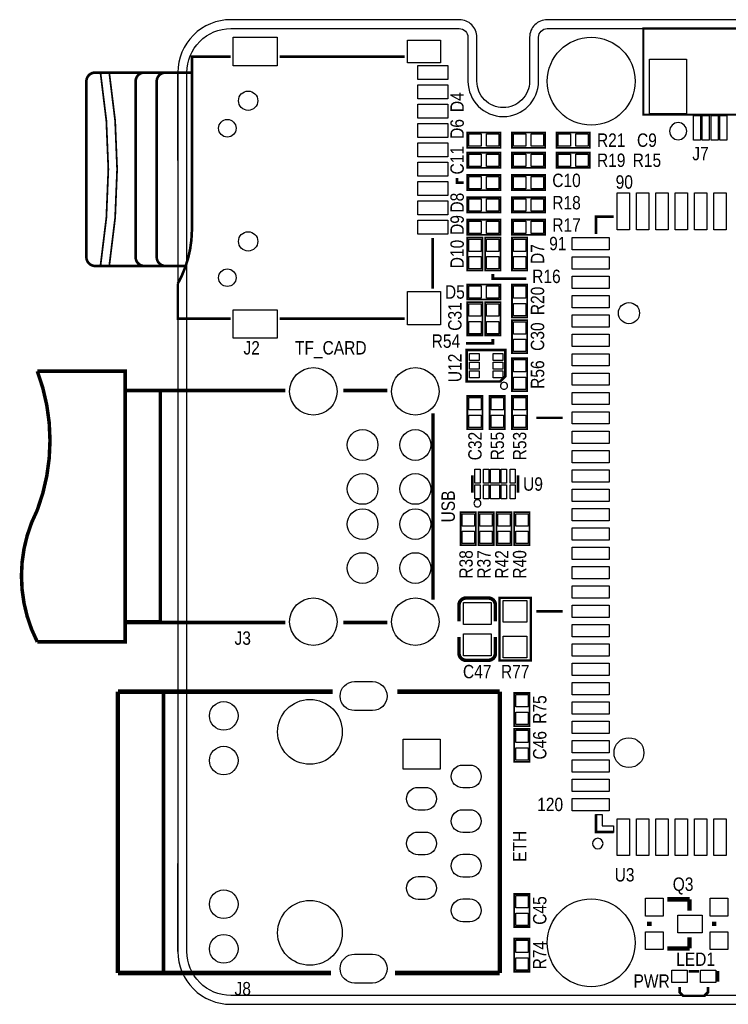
# Model space of a CAD drawing. Extents: x -9 to 86.4, y 0 to 56.
# Tile 1 of 2: x -9 to 31.3, y 0 to 56. Entities that reach past the tile are written whole.
import ezdxf
from ezdxf.enums import TextEntityAlignment as Align

# ---------------------------------------------------------------- set-up
doc = ezdxf.new("R2010")
doc.units = 0
for name, color, linetype in [('BG_OUTLINE', 1, 'CONTINUOUS'), ('BG_SILKSCREEN_TOP', 7, 'CONTINUOUS'), ('PG_SILKSCREEN_TOP', 7, 'CONTINUOUS'), ('PIN_SOLDERMASK_TOP', 200, 'CONTINUOUS'), ('RD_SILKSCREEN_TOP', 7, 'CONTINUOUS'), ('RKI_ALL', 40, 'CONTINUOUS')]:
    doc.layers.add(name, color=color, linetype=linetype)

msp = doc.modelspace()

# ---------------------------------------------------------------- linework, layer by layer
at = {"layer": 'BG_OUTLINE'}
msp.add_lwpolyline([(2.999994, 0), (82.00009, 0, 0.414214), (85.000084, 2.999994), (85.000084, 52.999894, 0.414214), (82.00009, 55.999888), (20.999958, 55.999888, 0.414214), (19.99996, 54.99989), (19.99996, 52.50053, -0.414214), (18.50009, 51.00066, -0.414214), (17.00022, 52.50053), (17.00022, 54.99989, 0.414214), (16.000222, 55.999888), (2.999994, 55.999888, 0.414214), (0, 52.999894), (0, 2.999994, 0.414214), (2.999994, 0)], format="xyb", dxfattribs=at)
for points in [[(0, 47.99965), (0, 52.999894)], [(0, 2.999994), (0, 8.000238)]]:
    msp.add_lwpolyline(points, dxfattribs=at)
at = {"layer": 'BG_SILKSCREEN_TOP', "const_width": 0.1524}
for points in [[(16.256, 46.736), (15.875, 46.736), (15.875, 46.99)], [(19.812, 41.275), (17.907, 41.275), (17.907, 41.529)], [(17.907, 37.846), (17.907, 37.592), (16.383, 37.592)]]:
    msp.add_lwpolyline(points, dxfattribs=at)
at = {"layer": 'BG_SILKSCREEN_TOP'}
msp.add_lwpolyline([(23.749, 10.795), (24.13, 10.795), (24.13, 10.16), (24.765, 10.16), (24.765, 9.779), (23.749, 9.779)], close=True, dxfattribs=at)
at = {"layer": 'PG_SILKSCREEN_TOP'}
for points, const_width in [([(26.469086, 50.600102), (52.069238, 50.600102), (52.069238, 55.500016), (26.469086, 55.500016), (26.469086, 50.600102)], 0.127), ([(2.991866, 53.892958), (0.791972, 53.892958), (0.791972, 43.9928)], 0.150114), ([(5.791962, 53.892958), (12.89177, 53.892958)], 0.150114), ([(16.4592, 49.5808), (18.3388, 49.5808), (18.3388, 48.7172), (16.4592, 48.7172), (16.4592, 49.5808)], 0.1016), ([(20.8788, 48.7172), (18.9992, 48.7172), (18.9992, 49.5808), (20.8788, 49.5808), (20.8788, 48.7172)], 0.1016), ([(23.4188, 48.7172), (21.5392, 48.7172), (21.5392, 49.5808), (23.4188, 49.5808), (23.4188, 48.7172)], 0.1016), ([(16.4592, 48.4378), (18.3388, 48.4378), (18.3388, 47.5742), (16.4592, 47.5742), (16.4592, 48.4378)], 0.1016), ([(20.8788, 47.5742), (18.9992, 47.5742), (18.9992, 48.4378), (20.8788, 48.4378), (20.8788, 47.5742)], 0.1016), ([(23.4188, 47.5742), (21.5392, 47.5742), (21.5392, 48.4378), (23.4188, 48.4378), (23.4188, 47.5742)], 0.1016), ([(16.4592, 47.1678), (18.3388, 47.1678), (18.3388, 46.3042), (16.4592, 46.3042), (16.4592, 47.1678)], 0.1016), ([(18.9992, 47.1678), (20.8788, 47.1678), (20.8788, 46.3042), (18.9992, 46.3042), (18.9992, 47.1678)], 0.1016), ([(16.4592, 45.8978), (18.3388, 45.8978), (18.3388, 45.0342), (16.4592, 45.0342), (16.4592, 45.8978)], 0.1016), ([(20.8788, 45.0342), (18.9992, 45.0342), (18.9992, 45.8978), (20.8788, 45.8978), (20.8788, 45.0342)], 0.1016), ([(24.774906, 44.805092), (23.774908, 44.805092), (23.774908, 43.805094)], 0.150114), ([(16.4592, 44.6278), (18.3388, 44.6278), (18.3388, 43.7642), (16.4592, 43.7642), (16.4592, 44.6278)], 0.1016), ([(20.8788, 43.7642), (18.9992, 43.7642), (18.9992, 44.6278), (20.8788, 44.6278), (20.8788, 43.7642)], 0.1016), ([(14.49197, 43.59275), (14.49197, 40.692832)], 0.150114), ([(16.4592, 41.7322), (16.4592, 43.6118), (17.3228, 43.6118), (17.3228, 41.7322), (16.4592, 41.7322)], 0.1016), ([(18.3388, 43.6118), (18.3388, 41.7322), (17.4752, 41.7322), (17.4752, 43.6118), (18.3388, 43.6118)], 0.1016), ([(18.9992, 41.7322), (18.9992, 43.6118), (19.8628, 43.6118), (19.8628, 41.7322), (18.9992, 41.7322)], 0.1016), ([(-0.008128, 41.992804), (0.391922, 41.992804)], 0.150114), ([(2.991866, 38.99281), (-0.008128, 38.99281), (-0.008128, 40.992806)], 0.150114), ([(16.4592, 40.9448), (18.3388, 40.9448), (18.3388, 40.0812), (16.4592, 40.0812), (16.4592, 40.9448)], 0.1016), ([(18.9992, 39.0652), (18.9992, 40.9448), (19.8628, 40.9448), (19.8628, 39.0652), (18.9992, 39.0652)], 0.1016), ([(16.4592, 38.0492), (16.4592, 39.9288), (17.3228, 39.9288), (17.3228, 38.0492), (16.4592, 38.0492)], 0.1016), ([(18.3388, 39.9288), (18.3388, 38.0492), (17.4752, 38.0492), (17.4752, 39.9288), (18.3388, 39.9288)], 0.1016), ([(12.89177, 38.99281), (5.791962, 38.99281)], 0.150114), ([(19.8628, 38.9128), (19.8628, 37.0332), (18.9992, 37.0332), (18.9992, 38.9128), (19.8628, 38.9128)], 0.1016), ([(16.425926, 35.5219), (16.425926, 37.221922), (18.626074, 37.221922), (18.626074, 35.722052), (18.3261, 35.422078), (16.425926, 35.422078), (16.425926, 35.5219)], 0.150114), ([(18.9992, 34.8742), (18.9992, 36.7538), (19.8628, 36.7538), (19.8628, 34.8742), (18.9992, 34.8742)], 0.1016), ([(-7.999984, 20.611084), (-2.999994, 20.611084), (-2.999994, 36.011104), (-7.999984, 36.011104)], 0.199898), ([(6.100064, 21.711158), (-2.999994, 21.711158), (-2.999994, 34.91103), (6.100064, 34.91103)], 0.199898), ([(-2.999994, 21.761196), (-0.999998, 21.761196), (-0.999998, 34.91103), (-2.999994, 34.91103)], 0.199898), ([(9.400032, 34.91103), (11.8999, 34.91103)], 0.199898), ([(17.3228, 34.5948), (17.3228, 32.7152), (16.4592, 32.7152), (16.4592, 34.5948), (17.3228, 34.5948)], 0.1016), ([(17.7292, 32.7152), (17.7292, 34.5948), (18.5928, 34.5948), (18.5928, 32.7152), (17.7292, 32.7152)], 0.1016), ([(18.9992, 32.7152), (18.9992, 34.5948), (19.8628, 34.5948), (19.8628, 32.7152), (18.9992, 32.7152)], 0.1016), ([(14.500098, 33.611058), (14.500098, 23.01113)], 0.199898), ([(21.874988, 33.355026), (20.375118, 33.355026)], 0.150114), ([(16.734028, 30.091126), (16.734028, 29.090874)], 0.150114), ([(19.333972, 30.091126), (19.333972, 29.090874)], 0.150114), ([(16.9418, 27.9908), (16.9418, 26.1112), (16.0782, 26.1112), (16.0782, 27.9908), (16.9418, 27.9908)], 0.1016), ([(17.9578, 27.9908), (17.9578, 26.1112), (17.0942, 26.1112), (17.0942, 27.9908), (17.9578, 27.9908)], 0.1016), ([(18.9738, 27.9908), (18.9738, 26.1112), (18.1102, 26.1112), (18.1102, 27.9908), (18.9738, 27.9908)], 0.1016), ([(19.9898, 27.9908), (19.9898, 26.1112), (19.1262, 26.1112), (19.1262, 27.9908), (19.9898, 27.9908)], 0.1016), ([(18.288, 19.558), (18.288, 23.114), (20.066, 23.114), (20.066, 19.558), (18.288, 19.558)], 0.127), ([(15.98295, 22.706076), (15.98295, 21.786088)], 0.199898), ([(21.874988, 22.355048), (20.375118, 22.355048)], 0.150114), ([(11.8999, 21.711158), (9.400032, 21.711158)], 0.199898), ([(18.05305, 19.965924), (18.05305, 20.885912)], 0.199898), ([(-3.41503, 17.779746), (8.801862, 17.779746)], 0.254), ([(-3.41503, 1.779778), (-3.41503, 17.779746)], 0.254), ([(-0.820166, 1.779778), (-0.820166, 17.779746)], 0.199898), ([(18.299938, 17.779746), (12.48283, 17.779746)], 0.254), ([(18.299938, 1.779778), (18.299938, 17.779746)], 0.254), ([(19.1262, 15.8242), (19.1262, 17.7038), (19.9898, 17.7038), (19.9898, 15.8242), (19.1262, 15.8242)], 0.1016), ([(19.1262, 13.7922), (19.1262, 15.6718), (19.9898, 15.6718), (19.9898, 13.7922), (19.1262, 13.7922)], 0.1016), ([(23.774908, 10.804906), (23.774908, 9.804908), (24.774906, 9.804908)], 0.150114), ([(19.9898, 6.2738), (19.9898, 4.3942), (19.1262, 4.3942), (19.1262, 6.2738), (19.9898, 6.2738)], 0.1016), ([(29.0957, 5.969), (27.8257, 5.969)], 0.254), ([(29.0957, 5.334), (29.0957, 5.969)], 0.254), ([(26.8097, 4.699), (26.8097, 4.445)], 0.254), ([(30.4927, 4.699), (30.4927, 4.445)], 0.254), ([(29.0957, 3.81), (29.0957, 3.175)], 0.254), ([(19.9898, 3.7338), (19.9898, 1.8542), (19.1262, 1.8542), (19.1262, 3.7338), (19.9898, 3.7338)], 0.1016), ([(29.0957, 3.175), (27.8257, 3.175)], 0.254), ([(8.707882, 1.779778), (-3.41503, 1.779778)], 0.254), ([(12.35202, 1.779778), (18.299938, 1.779778)], 0.254), ([(29.63672, 1.88214), (29.03728, 1.88214)], 0.14986), ([(30.71368, 1.29286), (30.71368, 1.8923)], 0.14986), ([(30.1371, 0.98298), (30.1371, 0.68326), (29.93644, 0.4826), (28.73756, 0.4826), (28.5369, 0.68326), (28.5369, 0.98298)], 0.14986)]:
    msp.add_lwpolyline(points, dxfattribs=dict(at, const_width=const_width))
for points, const_width in [([(-1.908048, 41.992804), (-4.708144, 41.992804, -0.414244), (-5.208016, 42.49293), (-5.208016, 52.49291, -0.414135), (-4.708144, 52.992782), (-1.70815, 52.992782)], 0.150114), ([(-4.40817, 52.992782, -0.081394), (-4.40817, 41.992804)], 0.100076), ([(-3.908044, 52.992782, -0.081394), (-3.908044, 41.992804)], 0.100076), ([(-0.708152, 41.992804), (-1.908048, 41.992804, -0.414331), (-2.408174, 42.49293), (-2.408174, 52.49291, -0.414222), (-1.908048, 52.992782), (-0.708152, 52.992782)], 0.150114), ([(-0.008128, 41.992804), (-0.708152, 41.992804, -0.414241), (-1.208024, 42.49293), (-1.208024, 52.49291, -0.414132), (-0.708152, 52.992782), (0.791972, 52.992782)], 0.150114), ([(0.791972, 43.9928, -0.124616), (-0.008128, 40.992806)], 0.150114), ([(-7.999984, 28.111196, 0.182958), (-7.999984, 36.011104)], 0.199898), ([(-7.999984, 20.611084, -0.240368), (-7.999984, 28.111196)], 0.199898), ([(17.653, 23.105872), (16.383, 23.106126, 0.414214), (15.98295, 22.706076)], 0.199898), ([(18.05305, 21.786088), (18.05305, 22.706076, 0.4144), (17.653, 23.105872)], 0.199898), ([(15.98295, 20.885912), (15.98295, 19.965924, 0.414214), (16.383, 19.565874)], 0.199898), ([(16.383, 19.565874), (17.653, 19.565874, 0.414214), (18.05305, 19.965924)], 0.199898)]:
    msp.add_lwpolyline(points, format="xyb", dxfattribs=dict(at, const_width=const_width))
for points in [[(28.935934, 49.657, 1), (27.960066, 49.657, 1)], [(18.741898, 35.179, 1), (18.34221, 35.179252, 1)], [(17.233646, 28.490926, 1), (16.834354, 28.491074, 1)], [(24.175974, 9.144, 1), (23.575962, 9.144228, 1)]]:
    msp.add_lwpolyline(points, format="xyb", close=True, dxfattribs=at)
at = {"layer": 'PIN_SOLDERMASK_TOP'}
for points in [[(3.135376, 55.00497), (5.648452, 55.00497), (5.648452, 53.380894), (3.135376, 53.380894)], [(13.052806, 54.842918), (14.930882, 54.842918), (14.930882, 53.542946), (13.052806, 53.542946)], [(13.641959, 53.393086), (15.341981, 53.393086), (15.341981, 52.592986), (13.641959, 52.592986)], [(26.819098, 50.649886), (26.819098, 53.749956), (28.91917, 53.749956), (28.91917, 50.649886)], [(13.641959, 52.293012), (15.341981, 52.293012), (15.341981, 51.492912), (13.641959, 51.492912)], [(13.641959, 51.192938), (15.341981, 51.192938), (15.341981, 50.392838), (13.641959, 50.392838)], [(29.318966, 49.150016), (29.318966, 50.550064), (29.719016, 50.550064), (29.719016, 49.150016)], [(29.819092, 49.150016), (29.819092, 50.550064), (30.219142, 50.550064), (30.219142, 49.150016)], [(30.318964, 49.150016), (30.318964, 50.550064), (30.719014, 50.550064), (30.719014, 49.150016)], [(30.81909, 49.150016), (30.81909, 50.550064), (31.21914, 50.550064), (31.21914, 49.150016)], [(13.641959, 50.092864), (15.341981, 50.092864), (15.341981, 49.292764), (13.641959, 49.292764)], [(16.548608, 48.79848), (16.548608, 49.49952), (17.249648, 49.49952), (17.249648, 48.79848)], [(17.548352, 48.79848), (17.548352, 49.49952), (18.249392, 49.49952), (18.249392, 48.79848)], [(19.789648, 49.49952), (19.789648, 48.79848), (19.088608, 48.79848), (19.088608, 49.49952)], [(20.789392, 49.49952), (20.789392, 48.79848), (20.088352, 48.79848), (20.088352, 49.49952)], [(22.329648, 49.49952), (22.329648, 48.79848), (21.628608, 48.79848), (21.628608, 49.49952)], [(23.329392, 49.49952), (23.329392, 48.79848), (22.628352, 48.79848), (22.628352, 49.49952)], [(13.641959, 48.993044), (15.341981, 48.993044), (15.341981, 48.192944), (13.641959, 48.192944)], [(16.548608, 47.65548), (16.548608, 48.35652), (17.249648, 48.35652), (17.249648, 47.65548)], [(17.548352, 47.65548), (17.548352, 48.35652), (18.249392, 48.35652), (18.249392, 47.65548)], [(19.789648, 48.35652), (19.789648, 47.65548), (19.088608, 47.65548), (19.088608, 48.35652)], [(20.789392, 48.35652), (20.789392, 47.65548), (20.088352, 47.65548), (20.088352, 48.35652)], [(22.329648, 48.35652), (22.329648, 47.65548), (21.628608, 47.65548), (21.628608, 48.35652)], [(23.329392, 48.35652), (23.329392, 47.65548), (22.628352, 47.65548), (22.628352, 48.35652)], [(13.641959, 47.89297), (15.341981, 47.89297), (15.341981, 47.09287), (13.641959, 47.09287)], [(16.548608, 46.38548), (16.548608, 47.08652), (17.249648, 47.08652), (17.249648, 46.38548)], [(17.548352, 46.38548), (17.548352, 47.08652), (18.249392, 47.08652), (18.249392, 46.38548)], [(19.088608, 46.38548), (19.088608, 47.08652), (19.789648, 47.08652), (19.789648, 46.38548)], [(20.088352, 46.38548), (20.088352, 47.08652), (20.789392, 47.08652), (20.789392, 46.38548)], [(13.641959, 46.792896), (15.341981, 46.792896), (15.341981, 45.992796), (13.641959, 45.992796)], [(24.975058, 46.155102), (25.675082, 46.155102), (25.675082, 44.05503), (24.975058, 44.05503)], [(26.074878, 46.155102), (26.774902, 46.155102), (26.774902, 44.05503), (26.074878, 44.05503)], [(27.174952, 46.155102), (27.874976, 46.155102), (27.874976, 44.05503), (27.174952, 44.05503)], [(28.275026, 46.155102), (28.97505, 46.155102), (28.97505, 44.05503), (28.275026, 44.05503)], [(29.3751, 46.155102), (30.075124, 46.155102), (30.075124, 44.05503), (29.3751, 44.05503)], [(30.47492, 46.155102), (31.174944, 46.155102), (31.174944, 44.05503), (30.47492, 44.05503)], [(13.641959, 45.693076), (15.341981, 45.693076), (15.341981, 44.892976), (13.641959, 44.892976)], [(16.548608, 45.11548), (16.548608, 45.81652), (17.249648, 45.81652), (17.249648, 45.11548)], [(17.548352, 45.11548), (17.548352, 45.81652), (18.249392, 45.81652), (18.249392, 45.11548)], [(19.789648, 45.81652), (19.789648, 45.11548), (19.088608, 45.11548), (19.088608, 45.81652)], [(20.789392, 45.81652), (20.789392, 45.11548), (20.088352, 45.11548), (20.088352, 45.81652)], [(13.641959, 44.593002), (15.341981, 44.593002), (15.341981, 43.792902), (13.641959, 43.792902)], [(16.548608, 43.84548), (16.548608, 44.54652), (17.249648, 44.54652), (17.249648, 43.84548)], [(17.548352, 43.84548), (17.548352, 44.54652), (18.249392, 44.54652), (18.249392, 43.84548)], [(19.789648, 44.54652), (19.789648, 43.84548), (19.088608, 43.84548), (19.088608, 44.54652)], [(20.789392, 44.54652), (20.789392, 43.84548), (20.088352, 43.84548), (20.088352, 44.54652)], [(17.24152, 42.821352), (16.54048, 42.821352), (16.54048, 43.522392), (17.24152, 43.522392)], [(17.55648, 43.522392), (18.25752, 43.522392), (18.25752, 42.821352), (17.55648, 42.821352)], [(19.78152, 42.821352), (19.08048, 42.821352), (19.08048, 43.522392), (19.78152, 43.522392)], [(22.424898, 42.904918), (22.424898, 43.604942), (24.52497, 43.604942), (24.52497, 42.904918)], [(17.24152, 41.821608), (16.54048, 41.821608), (16.54048, 42.522648), (17.24152, 42.522648)], [(17.55648, 42.522648), (18.25752, 42.522648), (18.25752, 41.821608), (17.55648, 41.821608)], [(19.78152, 41.821608), (19.08048, 41.821608), (19.08048, 42.522648), (19.78152, 42.522648)], [(22.424898, 41.805098), (22.424898, 42.505122), (24.52497, 42.505122), (24.52497, 41.805098)], [(22.424898, 40.705024), (22.424898, 41.405048), (24.52497, 41.405048), (24.52497, 40.705024)], [(13.052806, 40.53205), (14.930882, 40.53205), (14.930882, 38.653974), (13.052806, 38.653974)], [(16.548608, 40.16248), (16.548608, 40.86352), (17.249648, 40.86352), (17.249648, 40.16248)], [(17.548352, 40.16248), (17.548352, 40.86352), (18.249392, 40.86352), (18.249392, 40.16248)], [(19.78152, 40.154352), (19.08048, 40.154352), (19.08048, 40.855392), (19.78152, 40.855392)], [(17.24152, 39.138352), (16.54048, 39.138352), (16.54048, 39.839392), (17.24152, 39.839392)], [(17.55648, 39.839392), (18.25752, 39.839392), (18.25752, 39.138352), (17.55648, 39.138352)], [(19.78152, 39.154608), (19.08048, 39.154608), (19.08048, 39.855648), (19.78152, 39.855648)], [(22.424898, 39.60495), (22.424898, 40.304974), (24.52497, 40.304974), (24.52497, 39.60495)], [(3.135376, 39.504874), (5.648452, 39.504874), (5.648452, 37.880798), (3.135376, 37.880798)], [(22.424898, 38.504876), (22.424898, 39.2049), (24.52497, 39.2049), (24.52497, 38.504876)], [(17.24152, 38.138608), (16.54048, 38.138608), (16.54048, 38.839648), (17.24152, 38.839648)], [(17.55648, 38.839648), (18.25752, 38.839648), (18.25752, 38.138608), (17.55648, 38.138608)], [(19.08048, 38.823392), (19.78152, 38.823392), (19.78152, 38.122352), (19.08048, 38.122352)], [(22.424898, 37.405056), (22.424898, 38.10508), (24.52497, 38.10508), (24.52497, 37.405056)], [(19.08048, 37.823648), (19.78152, 37.823648), (19.78152, 37.122608), (19.08048, 37.122608)], [(17.126077, 36.622101), (16.576167, 36.622101), (16.576167, 37.022151), (17.126077, 37.022151)], [(18.475833, 36.622101), (17.925923, 36.622101), (17.925923, 37.022151), (18.475833, 37.022151)], [(22.424898, 36.304982), (22.424898, 37.005006), (24.52497, 37.005006), (24.52497, 36.304982)], [(17.126077, 36.121975), (16.576167, 36.121975), (16.576167, 36.522025), (17.126077, 36.522025)], [(18.475833, 36.121975), (17.925923, 36.121975), (17.925923, 36.522025), (18.475833, 36.522025)], [(19.78152, 35.963352), (19.08048, 35.963352), (19.08048, 36.664392), (19.78152, 36.664392)], [(17.126077, 35.621849), (16.576167, 35.621849), (16.576167, 36.021899), (17.126077, 36.021899)], [(18.475833, 35.621849), (17.925923, 35.621849), (17.925923, 36.021899), (18.475833, 36.021899)], [(22.424898, 35.204908), (22.424898, 35.904932), (24.52497, 35.904932), (24.52497, 35.204908)], [(19.78152, 34.963608), (19.08048, 34.963608), (19.08048, 35.664648), (19.78152, 35.664648)], [(22.424898, 34.105088), (22.424898, 34.805112), (24.52497, 34.805112), (24.52497, 34.105088)], [(16.54048, 34.505392), (17.24152, 34.505392), (17.24152, 33.804352), (16.54048, 33.804352)], [(18.51152, 33.804352), (17.81048, 33.804352), (17.81048, 34.505392), (18.51152, 34.505392)], [(19.78152, 33.804352), (19.08048, 33.804352), (19.08048, 34.505392), (19.78152, 34.505392)], [(22.424898, 33.005014), (22.424898, 33.705038), (24.52497, 33.705038), (24.52497, 33.005014)], [(16.54048, 33.505648), (17.24152, 33.505648), (17.24152, 32.804608), (16.54048, 32.804608)], [(18.51152, 32.804608), (17.81048, 32.804608), (17.81048, 33.505648), (18.51152, 33.505648)], [(19.78152, 32.804608), (19.08048, 32.804608), (19.08048, 33.505648), (19.78152, 33.505648)], [(22.424898, 31.90494), (22.424898, 32.604964), (24.52497, 32.604964), (24.52497, 31.90494)], [(22.424898, 30.804866), (22.424898, 31.50489), (24.52497, 31.50489), (24.52497, 30.804866)], [(17.183989, 29.641038), (16.884015, 29.641038), (16.884015, 30.441138), (17.183989, 30.441138)], [(17.683861, 29.641038), (17.383887, 29.641038), (17.383887, 30.441138), (17.683861, 30.441138)], [(18.284063, 30.441138), (18.284063, 29.641038), (17.783937, 29.641038), (17.783937, 30.441138)], [(18.684113, 29.641038), (18.384139, 29.641038), (18.384139, 30.441138), (18.684113, 30.441138)], [(19.183985, 29.641038), (18.884011, 29.641038), (18.884011, 30.441138), (19.183985, 30.441138)], [(22.424898, 29.705046), (22.424898, 30.40507), (24.52497, 30.40507), (24.52497, 29.705046)], [(17.183989, 28.740862), (16.884015, 28.740862), (16.884015, 29.540962), (17.183989, 29.540962)], [(17.683861, 28.740862), (17.383887, 28.740862), (17.383887, 29.540962), (17.683861, 29.540962)], [(18.284063, 29.540962), (18.284063, 28.740862), (17.783937, 28.740862), (17.783937, 29.540962)], [(18.684113, 28.740862), (18.384139, 28.740862), (18.384139, 29.540962), (18.684113, 29.540962)], [(19.183985, 28.740862), (18.884011, 28.740862), (18.884011, 29.540962), (19.183985, 29.540962)], [(22.424898, 28.604972), (22.424898, 29.304996), (24.52497, 29.304996), (24.52497, 28.604972)], [(22.424898, 27.504898), (22.424898, 28.204922), (24.52497, 28.204922), (24.52497, 27.504898)], [(16.15948, 27.901392), (16.86052, 27.901392), (16.86052, 27.200352), (16.15948, 27.200352)], [(17.17548, 27.901392), (17.87652, 27.901392), (17.87652, 27.200352), (17.17548, 27.200352)], [(18.19148, 27.901392), (18.89252, 27.901392), (18.89252, 27.200352), (18.19148, 27.200352)], [(19.20748, 27.901392), (19.90852, 27.901392), (19.90852, 27.200352), (19.20748, 27.200352)], [(16.15948, 26.901648), (16.86052, 26.901648), (16.86052, 26.200608), (16.15948, 26.200608)], [(17.17548, 26.901648), (17.87652, 26.901648), (17.87652, 26.200608), (17.17548, 26.200608)], [(18.19148, 26.901648), (18.89252, 26.901648), (18.89252, 26.200608), (18.19148, 26.200608)], [(19.20748, 26.901648), (19.90852, 26.901648), (19.90852, 26.200608), (19.20748, 26.200608)], [(22.424898, 26.405078), (22.424898, 27.105102), (24.52497, 27.105102), (24.52497, 26.405078)], [(22.424898, 25.305004), (22.424898, 26.005028), (24.52497, 26.005028), (24.52497, 25.305004)], [(22.424898, 24.20493), (22.424898, 24.904954), (24.52497, 24.904954), (24.52497, 24.20493)], [(22.424898, 23.10511), (22.424898, 23.805134), (24.52497, 23.805134), (24.52497, 23.10511)], [(19.8501, 21.7424), (18.5039, 21.7424), (18.5039, 22.9616), (19.8501, 22.9616)], [(17.802987, 21.595969), (16.233013, 21.595969), (16.233013, 22.856063), (17.802987, 22.856063)], [(22.424898, 22.005036), (22.424898, 22.70506), (24.52497, 22.70506), (24.52497, 22.005036)], [(22.424898, 20.904962), (22.424898, 21.604986), (24.52497, 21.604986), (24.52497, 20.904962)], [(17.802987, 19.815937), (16.233013, 19.815937), (16.233013, 21.076031), (17.802987, 21.076031)], [(19.8501, 19.7104), (18.5039, 19.7104), (18.5039, 20.9296), (19.8501, 20.9296)], [(22.424898, 19.804888), (22.424898, 20.504912), (24.52497, 20.504912), (24.52497, 19.804888)], [(22.424898, 18.705068), (22.424898, 19.405092), (24.52497, 19.405092), (24.52497, 18.705068)], [(22.424898, 17.604994), (22.424898, 18.305018), (24.52497, 18.305018), (24.52497, 17.604994)], [(19.90852, 16.913352), (19.20748, 16.913352), (19.20748, 17.614392), (19.90852, 17.614392)], [(22.424898, 16.50492), (22.424898, 17.204944), (24.52497, 17.204944), (24.52497, 16.50492)], [(19.90852, 15.913608), (19.20748, 15.913608), (19.20748, 16.614648), (19.90852, 16.614648)], [(22.424898, 15.4051), (22.424898, 16.105124), (24.52497, 16.105124), (24.52497, 15.4051)], [(19.90852, 14.881352), (19.20748, 14.881352), (19.20748, 15.582392), (19.90852, 15.582392)], [(14.904974, 13.379831), (12.804902, 13.379831), (12.804902, 15.079853), (14.904974, 15.079853)], [(19.90852, 13.881608), (19.20748, 13.881608), (19.20748, 14.582648), (19.90852, 14.582648)], [(22.424898, 14.305026), (22.424898, 15.00505), (24.52497, 15.00505), (24.52497, 14.305026)], [(22.424898, 13.204952), (22.424898, 13.904976), (24.52497, 13.904976), (24.52497, 13.204952)], [(22.424898, 12.104878), (22.424898, 12.804902), (24.52497, 12.804902), (24.52497, 12.104878)], [(22.424898, 11.005058), (22.424898, 11.705082), (24.52497, 11.705082), (24.52497, 11.005058)], [(25.675082, 8.454898), (24.975058, 8.454898), (24.975058, 10.55497), (25.675082, 10.55497)], [(26.774902, 8.454898), (26.074878, 8.454898), (26.074878, 10.55497), (26.774902, 10.55497)], [(27.874976, 8.454898), (27.174952, 8.454898), (27.174952, 10.55497), (27.874976, 10.55497)], [(28.97505, 8.454898), (28.275026, 8.454898), (28.275026, 10.55497), (28.97505, 10.55497)], [(30.075124, 8.454898), (29.3751, 8.454898), (29.3751, 10.55497), (30.075124, 10.55497)], [(31.174944, 8.454898), (30.47492, 8.454898), (30.47492, 10.55497), (31.174944, 10.55497)], [(19.20748, 6.184392), (19.90852, 6.184392), (19.90852, 5.483352), (19.20748, 5.483352)], [(26.581862, 6.031738), (27.596338, 6.031738), (27.596338, 5.017262), (26.581862, 5.017262)], [(30.264862, 6.031738), (31.279338, 6.031738), (31.279338, 5.017262), (30.264862, 5.017262)], [(19.20748, 5.184648), (19.90852, 5.184648), (19.90852, 4.483608), (19.20748, 4.483608)], [(28.436062, 5.079238), (29.806138, 5.079238), (29.806138, 4.064762), (28.436062, 4.064762)], [(26.581862, 4.126738), (27.596338, 4.126738), (27.596338, 3.112262), (26.581862, 3.112262)], [(30.264862, 4.126738), (31.279338, 4.126738), (31.279338, 3.112262), (30.264862, 3.112262)], [(19.20748, 3.644392), (19.90852, 3.644392), (19.90852, 2.943352), (19.20748, 2.943352)], [(19.20748, 2.644648), (19.90852, 2.644648), (19.90852, 1.943608), (19.20748, 1.943608)], [(28.95727, 1.93294), (28.95727, 1.2319), (28.08605, 1.2319), (28.08605, 1.93294)], [(30.58795, 1.93294), (30.58795, 1.2319), (29.71673, 1.2319), (29.71673, 1.93294)]]:
    msp.add_lwpolyline(points, close=True, dxfattribs=at)
for points in [[(10.04697, 18.35531), (11.06297, 18.35531, -1), (11.06297, 16.70431), (10.04697, 16.70431, -1)], [(16.194913, 13.609828), (16.594963, 13.609828, -1), (16.594963, 12.309856), (16.194913, 12.309856, -1)], [(13.654913, 12.339828), (14.054963, 12.339828, -1), (14.054963, 11.039856), (13.654913, 11.039856, -1)], [(16.194913, 11.069828), (16.594963, 11.069828, -1), (16.594963, 9.769856), (16.194913, 9.769856, -1)], [(13.654913, 9.799828), (14.054963, 9.799828, -1), (14.054963, 8.499856), (13.654913, 8.499856, -1)], [(16.194913, 8.529828), (16.594963, 8.529828, -1), (16.594963, 7.229856), (16.194913, 7.229856, -1)], [(13.654913, 7.259828), (14.054963, 7.259828, -1), (14.054963, 5.959856), (13.654913, 5.959856, -1)], [(16.194913, 5.989828), (16.594963, 5.989828, -1), (16.594963, 4.689856), (16.194913, 4.689856, -1)], [(10.04697, 2.855214), (11.06297, 2.855214, -1), (11.06297, 1.204214), (10.04697, 1.204214, -1)]]:
    msp.add_lwpolyline(points, format="xyb", close=True, dxfattribs=at)
for centre, radius in [((23.50008, 52.499768), 2.499995), ((3.991864, 51.392836), 0.550037), ((2.810002, 49.824894), 0.499999), ((3.991864, 43.392852), 0.550037), ((2.810002, 41.324784), 0.499999), ((25.648412, 39.311072), 0.599948), ((7.70001, 34.860992), 1.35001), ((13.5001, 34.860992), 1.35001), ((10.500106, 31.811214), 0.87503), ((13.5001, 31.811214), 0.87503), ((10.500106, 29.311092), 0.87503), ((13.5001, 29.311092), 0.87503), ((10.500106, 27.311096), 0.87503), ((13.5001, 27.311096), 0.87503), ((10.500106, 24.810974), 0.87503), ((13.5001, 24.810974), 0.87503), ((7.70001, 21.761196), 1.35001), ((13.5001, 21.761196), 1.35001), ((2.605024, 16.404844), 0.813562), ((7.504938, 15.494762), 1.8415), ((25.648412, 14.310868), 0.850011), ((2.605024, 13.864844), 0.813562), ((2.605024, 5.69468), 0.813562), ((7.504938, 4.064762), 1.8415), ((23.50008, 3.50012), 2.499995), ((2.605024, 3.15468), 0.813562)]:
    msp.add_circle(centre, radius, dxfattribs=at)
at = {"layer": 'RKI_ALL'}
msp.add_lwpolyline([(82.00009, 0.508), (2.999994, 0.508, -0.414214), (0.508, 2.999994), (0.508, 52.999894, -0.414214), (2.999994, 55.491888), (16.000222, 55.491888, -0.414214), (16.49222, 54.99989), (16.49222, 52.50053, 1), (20.50796, 52.50053), (20.50796, 54.99989, -0.414214), (20.999958, 55.491888), (82.00009, 55.491888, -0.414214), (84.492084, 52.999894), (84.492084, 2.999994, -0.414214)], format="xyb", close=True, dxfattribs=at)

# ---------------------------------------------------------------- texts
at = {"layer": 'BG_SILKSCREEN_TOP', "width": 0.866667}
for s, p in [('TF_CARD', (6.6548, 36.957)), ('PWR', (25.908, 0.9398))]:
    msp.add_text(s, height=0.762, dxfattribs=at).set_placement(p)
for s, p in [('USB', (15.748, 27.4066)), ('ETH', (19.812, 8.1026))]:
    msp.add_text(s, height=0.762, rotation=90, dxfattribs=at).set_placement(p)
at = {"layer": 'PG_SILKSCREEN_TOP', "width": 0.866667}
for s, p in [('90', (24.892508, 46.387512)), ('91', (21.111464, 42.887392)), ('120', (20.432014, 10.987532))]:
    msp.add_text(s, height=0.762, dxfattribs=at).set_placement(p)
at = {"layer": 'RD_SILKSCREEN_TOP', "width": 0.866667}
for s, p in [('D4', (16.256, 51.308)), ('D6', (16.256, 49.784)), ('C11', (16.256, 48.006)), ('D8', (16.256, 45.593)), ('D9', (16.256, 44.323)), ('D10', (16.256, 42.672)), ('D7', (20.828, 42.672)), ('R20', (20.828, 40.004746)), ('C31', (16.129, 39.116)), ('C30', (20.828, 37.972746)), ('U12', (16.129, 36.195)), ('R56', (20.828, 35.813746)), ('C32', (17.272, 31.749746)), ('R55', (18.542, 31.749746)), ('R53', (19.812, 31.749746)), ('R38', (16.764, 25.018746)), ('R37', (17.78, 25.018746)), ('R40', (19.812, 25.018746)), ('R42', (18.796, 25.018746)), ('R75', (20.955, 16.763746)), ('C46', (20.955, 14.731746)), ('C45', (20.955, 5.333746)), ('R74', (20.955, 2.793746))]:
    msp.add_text(s, height=0.762, rotation=90, dxfattribs=at).set_placement(p, align=Align.CENTER)
for s, p in [('R21', (24.638, 48.768)), ('C9', (26.67, 48.768)), ('J7', (29.718, 48.006)), ('R19', (24.638, 47.625)), ('R15', (26.67, 47.625)), ('C10', (22.098, 46.482)), ('R18', (22.098, 45.212)), ('R17', (22.098, 43.942)), ('R16', (20.955, 41.021)), ('D5', (15.748, 40.132)), ('R54', (15.24, 37.338)), ('J2', (4.191, 36.957)), ('U9', (20.193, 29.21)), ('J3', (3.683, 20.447)), ('C47', (17.018, 18.541746)), ('R77', (19.177, 18.541746)), ('U3', (25.4, 6.985)), ('Q3', (28.7274, 6.451346)), ('LED1', (29.4386, 2.1844)), ('J8', (3.683, 0.508))]:
    msp.add_text(s, height=0.762, dxfattribs=at).set_placement(p, align=Align.CENTER)

doc.saveas('drawing.dxf')
